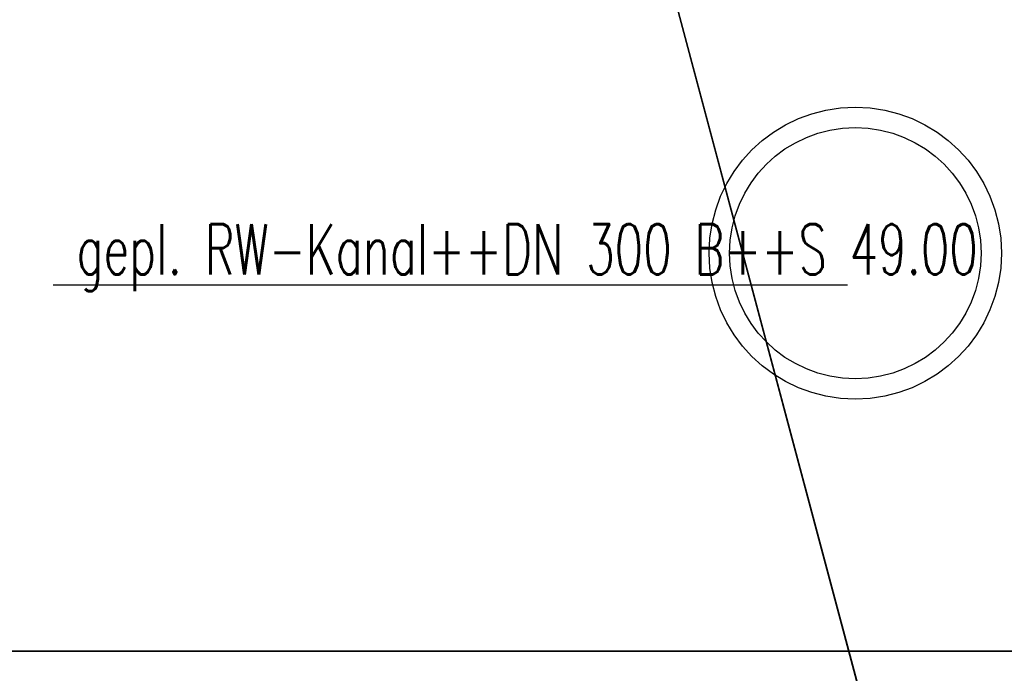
# Model space of a CAD drawing. Extents: x 3408772 to 3410442, y 5787844 to 5790056.
# Tile 32 of 80: x 3409732 to 3409751, y 5788843 to 5788856. Entities that reach past the tile are written whole.
import ezdxf

# ---------------------------------------------------------------- set-up
doc = ezdxf.new("R2010")
doc.units = 0
doc.header["$MEASUREMENT"] = 0
doc.linetypes.add('LINIENART0', pattern=[0])
doc.linetypes.add('LINIENART1', pattern=[50, 40, -10])
for name, color, linetype in [('detail_AA-BB', 7, 'Continuous'), ('KATASTER', 7, 'Continuous'), ('Straßenbau', 7, 'Continuous'), ('TOP-HOEHENI', 7, 'Continuous')]:
    doc.layers.add(name, color=color, linetype=linetype)
doc.styles.add('SIMPLEX', font='simplex')

msp = doc.modelspace()

# ---------------------------------------------------------------- linework, layer by layer
at = {"layer": 'detail_AA-BB', "color": 128, "linetype": 'LINIENART0'}
for p, q in [((3409732.49, 5788851.046), (3409741.738, 5788851.046)), ((3409732.49, 5788851.046), (3409741.738, 5788851.046)), ((3409741.738, 5788851.046), (3409748.28, 5788851.046)), ((3409741.738, 5788851.046), (3409748.28, 5788851.046))]:
    msp.add_line(p, q, dxfattribs=at)
at = {"layer": 'detail_AA-BB', "color": 157, "linetype": 'LINIENART1'}
for radius in [2.906, 2.906, 2.5, 2.5]:
    msp.add_circle((3409748.436, 5788851.679), radius, dxfattribs=at)
at = {"layer": 'KATASTER', "color": 92, "linetype": 'LINIENART0'}
msp.add_line((3409754.32, 5788821.19), (3409733.83, 5788898.08), dxfattribs=at)
at = {"layer": 'Straßenbau', "color": 176, "linetype": 'LINIENART0'}
for p, q in [((3409705.63676, 5788843.75982), (3409798.79603, 5788843.75982)), ((3409798.79603, 5788843.75982), (3409705.63676, 5788843.75982)), ((3409705.63676, 5788843.75982), (3409798.79603, 5788843.75982)), ((3409798.79603, 5788843.75982), (3409705.63676, 5788843.75982))]:
    msp.add_line(p, q, dxfattribs=at)
at = {"layer": 'TOP-HOEHENI', "color": 95, "linetype": 'LINIENART0'}
msp.add_line((3409733.829, 5788898.08), (3409754.361, 5788821.051), dxfattribs=at)

# ---------------------------------------------------------------- texts
at = {"layer": 'detail_AA-BB', "color": 128, "linetype": 'LINIENART0', "style": 'SIMPLEX', "width": 0.66046}
msp.add_text('gepl. RW-Kanal++DN 300 B++S 49.00', height=1, dxfattribs=at).set_placement((3409732.954, 5788851.257))
msp.add_text('gepl. RW-Kanal++DN 300 B++S 49.00', height=1, dxfattribs=at).set_placement((3409732.954, 5788851.257))

doc.saveas('drawing.dxf')
